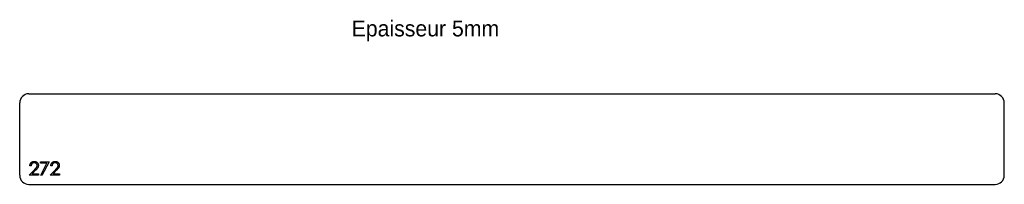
# Model space of a CAD drawing. Header units: millimetres. Extents: x 5065 to 6150, y 5210 to 5392.
import ezdxf

# ---------------------------------------------------------------- set-up
doc = ezdxf.new("R2010")
doc.units = ezdxf.units.MM

msp = doc.modelspace()

# ---------------------------------------------------------------- linework, layer by layer
at = {"color": 7, "linetype": 'Continuous', "lineweight": 25}
for p, q in [((5075, 5310), (6140, 5310)), ((5065, 5220), (5065, 5300)), ((6150, 5220), (6150, 5300)), ((5075, 5210), (6140, 5210))]:
    msp.add_line(p, q, dxfattribs=at)
at = {"color": 1, "linetype": 'Continuous', "lineweight": 25}
for p, q in [((5077.5, 5230.4), (5076.2, 5230.4)), ((5088.1, 5235), (5097.3, 5235)), ((5088.1, 5233.5), (5088.1, 5235)), ((5095, 5233.5), (5088.1, 5233.5)), ((5088.3, 5220.3), (5095, 5233.5)), ((5097.3, 5235), (5089.4, 5219.6)), ((5100.6, 5230.4), (5099.2, 5230.4)), ((5075.6, 5220), (5081.4, 5226.2)), ((5085.8, 5220), (5075.6, 5220)), ((5082.5, 5225.5), (5078.8, 5221.5)), ((5078.8, 5221.5), (5085.8, 5221.5)), ((5085.8, 5221.5), (5085.8, 5220)), ((5089.4, 5219.6), (5088.3, 5220.3)), ((5098.7, 5220), (5104.5, 5226.2)), ((5108.8, 5220), (5098.7, 5220)), ((5105.6, 5225.5), (5101.9, 5221.5)), ((5101.9, 5221.5), (5108.8, 5221.5)), ((5108.8, 5221.5), (5108.8, 5220))]:
    msp.add_line(p, q, dxfattribs=at)
at = {"color": 7, "linetype": 'Continuous', "lineweight": 25}
for centre, start, end in [((5075, 5300), 90, 180), ((6140, 5300), 0, 90), ((5075, 5220), 180, 270), ((6140, 5220), 270, 0)]:
    msp.add_arc(centre, 10, start, end, dxfattribs=at)
at = {"color": 1, "linetype": 'Continuous', "lineweight": 25}
for points, knots in [([(5076.2, 5230.4), (5076.2, 5230.6), (5076.2, 5230.9), (5076.3, 5231.4), (5076.4, 5231.9), (5076.5, 5232.4), (5076.7, 5232.8), (5077, 5233.2), (5077.3, 5233.6), (5077.6, 5234), (5078, 5234.3), (5078.3, 5234.6), (5078.7, 5234.8), (5079.2, 5235), (5079.6, 5235.2), (5080.1, 5235.3), (5080.5, 5235.4), (5080.9, 5235.4), (5081, 5235.4)], [0, 0, 0, 0, 0.068791, 0.135103, 0.198979, 0.261904, 0.323495, 0.385195, 0.446969, 0.509765, 0.572251, 0.633405, 0.693251, 0.752583, 0.812579, 0.873275, 0.93555, 1, 1, 1, 1]), ([(5081, 5233.8), (5080.9, 5233.8), (5080.6, 5233.8), (5080.3, 5233.8), (5080, 5233.7), (5079.7, 5233.6), (5079.4, 5233.5), (5079.1, 5233.3), (5078.8, 5233.2), (5078.6, 5232.9), (5078.4, 5232.7), (5078.2, 5232.4), (5078, 5232.2), (5077.8, 5231.8), (5077.7, 5231.5), (5077.6, 5231.2), (5077.5, 5230.8), (5077.5, 5230.5), (5077.5, 5230.4)], [0, 0, 0, 0, 0.064439, 0.126547, 0.186887, 0.245878, 0.304041, 0.362191, 0.420976, 0.48066, 0.5406, 0.600689, 0.661936, 0.724443, 0.789038, 0.856314, 0.926352, 1, 1, 1, 1]), ([(5081, 5235.4), (5081.2, 5235.4), (5081.5, 5235.4), (5082, 5235.3), (5082.5, 5235.2), (5082.9, 5235.1), (5083.3, 5234.9), (5083.7, 5234.6), (5084, 5234.4), (5084.3, 5234.1), (5084.6, 5233.7), (5084.9, 5233.4), (5085.1, 5233), (5085.3, 5232.6), (5085.4, 5232.2), (5085.5, 5231.8), (5085.6, 5231.4), (5085.6, 5231.1), (5085.6, 5230.9)], [0, 0, 0, 0, 0.069475, 0.136517, 0.200789, 0.26383, 0.325735, 0.387291, 0.449509, 0.512968, 0.576275, 0.63758, 0.697903, 0.757172, 0.816599, 0.876653, 0.93729, 1, 1, 1, 1]), ([(5084.2, 5230.8), (5084.2, 5230.9), (5084.2, 5231.1), (5084.2, 5231.4), (5084.1, 5231.7), (5084, 5232), (5083.9, 5232.2), (5083.7, 5232.5), (5083.5, 5232.7), (5083.3, 5233), (5083, 5233.2), (5082.8, 5233.3), (5082.5, 5233.5), (5082.2, 5233.6), (5081.9, 5233.7), (5081.6, 5233.8), (5081.3, 5233.8), (5081.1, 5233.8), (5081, 5233.8)], [0, 0, 0, 0, 0.061965, 0.122122, 0.180988, 0.239933, 0.299906, 0.359989, 0.421776, 0.486576, 0.551535, 0.615018, 0.677259, 0.73973, 0.80305, 0.866495, 0.931973, 1, 1, 1, 1]), ([(5081.4, 5226.2), (5081.5, 5226.4), (5081.8, 5226.6), (5082.2, 5227.1), (5082.5, 5227.4), (5082.8, 5227.8), (5083.1, 5228.1), (5083.3, 5228.4), (5083.5, 5228.7), (5083.7, 5229), (5083.9, 5229.4), (5084.1, 5229.8), (5084.2, 5230.3), (5084.2, 5230.6), (5084.2, 5230.8)], [0, 0, 0, 0, 0.110803, 0.212829, 0.306101, 0.390647, 0.466924, 0.534481, 0.593587, 0.644557, 0.7362, 0.825024, 0.911986, 1, 1, 1, 1]), ([(5085.6, 5230.9), (5085.6, 5230.7), (5085.6, 5230.3), (5085.4, 5229.7), (5085.2, 5229.1), (5085, 5228.6), (5084.8, 5228.2), (5084.6, 5227.9), (5084.3, 5227.6), (5084, 5227.2), (5083.7, 5226.8), (5083.4, 5226.4), (5083, 5226), (5082.7, 5225.7), (5082.5, 5225.5)], [0, 0, 0, 0, 0.098684, 0.195635, 0.292817, 0.391719, 0.444828, 0.504322, 0.570433, 0.642613, 0.72234, 0.807957, 0.900488, 1, 1, 1, 1]), ([(5099.2, 5230.4), (5099.2, 5230.6), (5099.3, 5230.9), (5099.3, 5231.4), (5099.5, 5231.9), (5099.6, 5232.4), (5099.8, 5232.8), (5100.1, 5233.2), (5100.4, 5233.6), (5100.7, 5234), (5101, 5234.3), (5101.4, 5234.6), (5101.8, 5234.8), (5102.2, 5235), (5102.7, 5235.2), (5103.1, 5235.3), (5103.6, 5235.4), (5104, 5235.4), (5104.1, 5235.4)], [0, 0, 0, 0, 0.068791, 0.135103, 0.198979, 0.261904, 0.323495, 0.385195, 0.446969, 0.509765, 0.572251, 0.633405, 0.693251, 0.752583, 0.812579, 0.873275, 0.93555, 1, 1, 1, 1]), ([(5104.1, 5233.8), (5103.9, 5233.8), (5103.7, 5233.8), (5103.4, 5233.8), (5103, 5233.7), (5102.7, 5233.6), (5102.4, 5233.5), (5102.2, 5233.3), (5101.9, 5233.2), (5101.7, 5232.9), (5101.4, 5232.7), (5101.2, 5232.4), (5101.1, 5232.2), (5100.9, 5231.8), (5100.8, 5231.5), (5100.7, 5231.2), (5100.6, 5230.8), (5100.6, 5230.5), (5100.6, 5230.4)], [0, 0, 0, 0, 0.064439, 0.126547, 0.186887, 0.245878, 0.304041, 0.362191, 0.420976, 0.48066, 0.5406, 0.600689, 0.661936, 0.724443, 0.789038, 0.856314, 0.926352, 1, 1, 1, 1]), ([(5104.1, 5235.4), (5104.3, 5235.4), (5104.6, 5235.4), (5105.1, 5235.3), (5105.5, 5235.2), (5106, 5235.1), (5106.4, 5234.9), (5106.7, 5234.6), (5107.1, 5234.4), (5107.4, 5234.1), (5107.7, 5233.7), (5108, 5233.4), (5108.2, 5233), (5108.3, 5232.6), (5108.5, 5232.2), (5108.6, 5231.8), (5108.6, 5231.4), (5108.6, 5231.1), (5108.7, 5230.9)], [0, 0, 0, 0, 0.069475, 0.136517, 0.200789, 0.26383, 0.325735, 0.387291, 0.449509, 0.512968, 0.576275, 0.63758, 0.697903, 0.757172, 0.816599, 0.876653, 0.93729, 1, 1, 1, 1]), ([(5107.3, 5230.8), (5107.3, 5230.9), (5107.3, 5231.1), (5107.3, 5231.4), (5107.2, 5231.7), (5107.1, 5232), (5106.9, 5232.2), (5106.8, 5232.5), (5106.6, 5232.7), (5106.4, 5233), (5106.1, 5233.2), (5105.9, 5233.3), (5105.6, 5233.5), (5105.3, 5233.6), (5105, 5233.7), (5104.7, 5233.8), (5104.4, 5233.8), (5104.2, 5233.8), (5104.1, 5233.8)], [0, 0, 0, 0, 0.061965, 0.122122, 0.180988, 0.239933, 0.299906, 0.359989, 0.421776, 0.486576, 0.551535, 0.615018, 0.677259, 0.73973, 0.80305, 0.866495, 0.931973, 1, 1, 1, 1]), ([(5104.5, 5226.2), (5104.6, 5226.4), (5104.9, 5226.6), (5105.3, 5227.1), (5105.6, 5227.4), (5105.9, 5227.8), (5106.2, 5228.1), (5106.4, 5228.4), (5106.6, 5228.7), (5106.8, 5229), (5107, 5229.4), (5107.2, 5229.8), (5107.3, 5230.3), (5107.3, 5230.6), (5107.3, 5230.8)], [0, 0, 0, 0, 0.110803, 0.212829, 0.306101, 0.390647, 0.466924, 0.534481, 0.593587, 0.644557, 0.7362, 0.825024, 0.911986, 1, 1, 1, 1]), ([(5108.7, 5230.9), (5108.6, 5230.7), (5108.6, 5230.3), (5108.5, 5229.7), (5108.3, 5229.1), (5108.1, 5228.6), (5107.9, 5228.2), (5107.6, 5227.9), (5107.4, 5227.6), (5107.1, 5227.2), (5106.8, 5226.8), (5106.4, 5226.4), (5106, 5226), (5105.8, 5225.7), (5105.6, 5225.5)], [0, 0, 0, 0, 0.098684, 0.195635, 0.292817, 0.391719, 0.444828, 0.504322, 0.570433, 0.642613, 0.72234, 0.807957, 0.900488, 1, 1, 1, 1])]:
    msp.add_open_spline(points, degree=3, knots=knots, dxfattribs=at)

# ---------------------------------------------------------------- texts
at = {"insert": (5430.8, 5390.9), "char_height": 17.5, "attachment_point": 1}
msp.add_mtext_dynamic_manual_height_columns('Epaisseur 5mm', width=326.111, gutter_width=87.5, heights=[0], dxfattribs=at)

doc.saveas('drawing.dxf')
